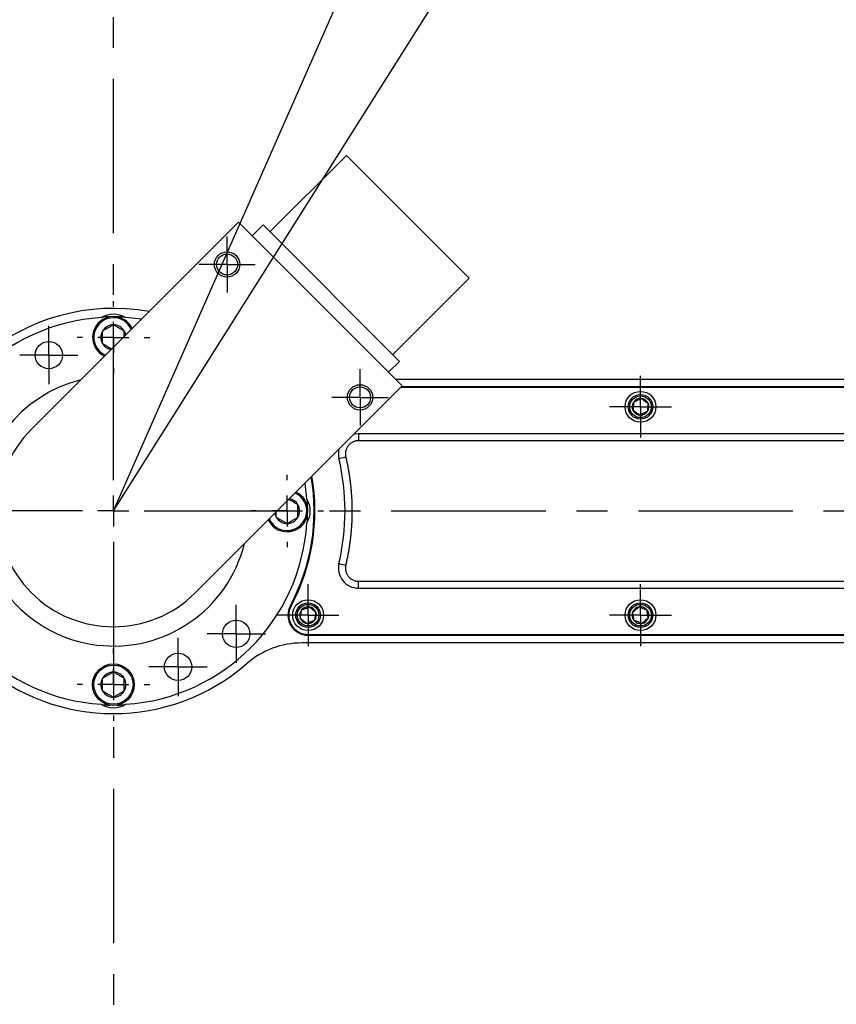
# Model space of a CAD drawing. Header units: inches. Extents: x 0.5 to 16.4, y 0.4 to 10.9.
# Tile 4 of 8: x 4.3 to 6.9, y 4.4 to 7.6. Entities that reach past the tile are written whole.
import ezdxf

# ---------------------------------------------------------------- set-up
doc = ezdxf.new("R2010")
doc.units = ezdxf.units.IN
doc.header["$MEASUREMENT"] = 0
doc.linetypes.add('CENTERX2', pattern=[0.8, 0.5, -0.1, 0.1, -0.1])
doc.layers.add('CENTER', color=151, linetype='CENTERX2')
doc.layers.add('DIMENSIONS', color=150, linetype='Continuous')
doc.styles.add('SLDTEXTSTYLE0', font='TXT', dxfattribs={"width": 0.75})
doc.dimstyles.new('SLDDIMSTYLE0', dxfattribs={"dimtxt": 0.137795, "dimasz": 0.156, "dimexe": 0, "dimexo": 0.0625, "dimgap": 0.034449, "dimtad": 0, "dimtih": 1, "dimtoh": 1, "dimdec": 4, "dimlfac": 2, "dimzin": 12, "dimdsep": 46, "dimtxsty": 'SLDTEXTSTYLE0', "dimsah": 1, "dimcen": 0.09, "dimazin": 3, "dimtfac": 1, "dimtdec": 3, "dimtofl": 0, "dimtmove": 0, "dimatfit": 3, "dimfxl": 0, "dimfrac": 2, "dimtolj": 1, "dimtzin": 12, "dimarcsym": 0})
doc.dimstyles.new('SLDDIMSTYLE1', dxfattribs={"dimtxt": 0.137795, "dimasz": 0.156, "dimexe": 0, "dimexo": 0.0625, "dimgap": 0.034449, "dimtad": 0, "dimtih": 1, "dimtoh": 1, "dimdec": 4, "dimlfac": 2, "dimzin": 4, "dimdsep": 46, "dimtxsty": 'SLDTEXTSTYLE0', "dimsah": 1, "dimcen": 0.09, "dimazin": 1, "dimtfac": 1, "dimtdec": 3, "dimtofl": 0, "dimtmove": 0, "dimatfit": 3, "dimfxl": 0, "dimfrac": 2, "dimtolj": 1, "dimtzin": 12, "dimarcsym": 0})
doc.dimstyles.new('SLDDIMSTYLE2', dxfattribs={"dimtxt": 0.137795, "dimasz": 0.156, "dimexe": 0, "dimexo": 0.0625, "dimgap": 0.034449, "dimtad": 0, "dimtih": 1, "dimtoh": 1, "dimdec": 3, "dimlfac": 2, "dimrnd": 1e-09, "dimzin": 4, "dimdsep": 46, "dimtxsty": 'SLDTEXTSTYLE0', "dimsah": 1, "dimcen": 0, "dimadec": 0, "dimazin": 1, "dimtfac": 1, "dimtdec": 3, "dimtofl": 0, "dimtmove": 0, "dimatfit": 3, "dimfxl": 0, "dimfrac": 2, "dimtolj": 1, "dimtzin": 12, "dimarcsym": 0})
doc.dimstyles.new('SLDDIMSTYLE3', dxfattribs={"dimtxt": 0.137795, "dimasz": 0.156, "dimexe": 0, "dimexo": 0.0625, "dimgap": 0.034449, "dimtad": 0, "dimtih": 1, "dimtoh": 1, "dimdec": 3, "dimlfac": 2, "dimrnd": 1e-09, "dimzin": 4, "dimdsep": 46, "dimtxsty": 'SLDTEXTSTYLE0', "dimsah": 1, "dimcen": 0, "dimadec": 0, "dimazin": 1, "dimtfac": 1, "dimtdec": 3, "dimtofl": 0, "dimtmove": 0, "dimatfit": 3, "dimfxl": 0, "dimfrac": 2, "dimtolj": 1, "dimtzin": 12, "dimarcsym": 0})
doc.dimstyles.new('SLDDIMSTYLE4', dxfattribs={"dimtxt": 0.137795, "dimasz": 0.156, "dimexe": 0, "dimexo": 0.0625, "dimgap": 0.034449, "dimtad": 0, "dimtih": 1, "dimtoh": 1, "dimdec": 3, "dimlfac": 2, "dimrnd": 1e-09, "dimzin": 4, "dimdsep": 46, "dimtxsty": 'SLDTEXTSTYLE0', "dimsah": 1, "dimcen": 0, "dimadec": 0, "dimazin": 1, "dimtfac": 1, "dimtdec": 3, "dimtofl": 0, "dimtmove": 0, "dimatfit": 3, "dimfxl": 0, "dimfrac": 2, "dimtolj": 1, "dimtzin": 12, "dimarcsym": 0})

# ---------------------------------------------------------------- blocks, each defined once
blk = doc.blocks.new('_D')
at = {"layer": 'DIMENSIONS'}
for p, q in [((4.5851, 9.1755), (4.5851, 9.9778)), ((5.9444, 9.0647), (6.1971, 9.6389))]:
    blk.add_line(p, q, dxfattribs=at)
for start, end in [(82.0521, 90), (66.25, 74.0145)]:
    blk.add_arc((4.5851, 5.9755), 3.8773, start, end, dxfattribs=at)
for points in [[(4.5851, 9.8528), (4.7406, 9.8237), (4.7416, 9.8757)], [(6.1467, 9.5245), (6.0127, 9.6084), (5.9927, 9.5604)]]:
    blk.add_solid(points, dxfattribs=at)
at = {"layer": 'DIMENSIONS', "insert": (5.1213, 9.8372), "char_height": 0.1378, "attachment_point": 1, "style": 'SLDTEXTSTYLE0'}
blk.add_mtext('23.75°', dxfattribs=at)
blk = doc.blocks.new('_D_1')
at = {"layer": 'DIMENSIONS'}
for p, q in [((5.9444, 9.0647), (6.3698, 10.0314)), ((6.3861, 8.8298), (6.9496, 9.723))]:
    blk.add_line(p, q, dxfattribs=at)
for start, end in [(57.75, 66.25), (52.9324, 57.75)]:
    blk.add_arc((4.5851, 5.9755), 4.3061, start, end, dxfattribs=at)
for points in [[(6.3194, 9.917), (6.4501, 9.8279), (6.4719, 9.8752)], [(6.8829, 9.6173), (6.763, 9.7204), (6.7361, 9.6759)]]:
    blk.add_solid(points, dxfattribs=at)
at = {"layer": 'DIMENSIONS', "char_height": 0.1378, "attachment_point": 1, "style": 'SLDTEXTSTYLE0'}
for s, insert in [('8.50°', (6.9312, 9.3703)), ('TYP', (7.4128, 9.3703))]:
    blk.add_mtext(s, dxfattribs=dict(at, insert=insert))
blk = doc.blocks.new('_D_2')
at = {"layer": 'DIMENSIONS'}
for p, q in [((6.74, 3.1543), (7.1726, 2.5879)), ((7.5265, 2.7864), (7.4846, 2.7864)), ((7.4846, 2.7864), (7.4846, 2.5676)), ((8.0865, 2.7864), (8.1285, 2.7864)), ((8.1285, 2.7864), (8.1285, 2.5676)), ((7.1726, 2.5879), (7.4226, 2.5879)), ((7.4846, 2.5676), (7.5265, 2.5676)), ((8.1285, 2.5676), (8.0865, 2.5676))]:
    blk.add_line(p, q, dxfattribs=at)
blk.add_solid([(6.74, 3.1543), (6.814, 3.0146), (6.8553, 3.0461)], dxfattribs=at)
at = {"layer": 'DIMENSIONS', "char_height": 0.1378, "attachment_point": 1, "style": 'SLDTEXTSTYLE0'}
for s, insert in [('360.68', (7.5265, 2.7452)), ('%%c', (7.4226, 2.5391)), ('14.200', (7.6304, 2.5391))]:
    blk.add_mtext(s, dxfattribs=dict(at, insert=insert))
blk = doc.blocks.new('_D_3')
at = {"layer": 'DIMENSIONS'}
for p, q in [((5.527, 3.0221), (5.8784, 1.9204)), ((6.2323, 2.1189), (6.1903, 2.1189)), ((6.1903, 2.1189), (6.1903, 1.9001)), ((6.7923, 2.1189), (6.8343, 2.1189)), ((6.8343, 2.1189), (6.8343, 1.9001)), ((5.8784, 1.9204), (6.1284, 1.9204)), ((6.1903, 1.9001), (6.2323, 1.9001)), ((6.8343, 1.9001), (6.7923, 1.9001))]:
    blk.add_line(p, q, dxfattribs=at)
blk.add_solid([(5.527, 3.0221), (5.5497, 2.8655), (5.5992, 2.8813)], dxfattribs=at)
at = {"layer": 'DIMENSIONS', "char_height": 0.1378, "attachment_point": 1, "style": 'SLDTEXTSTYLE0'}
for s, insert in [('314.96', (6.2323, 2.0778)), ('%%c', (6.1284, 1.8716)), ('12.400', (6.3362, 1.8716))]:
    blk.add_mtext(s, dxfattribs=dict(at, insert=insert))
blk = doc.blocks.new('_D_4')
at = {"layer": 'DIMENSIONS'}
for p, q in [((8.8278, 8.2266), (8.7858, 8.2266)), ((8.7858, 8.2266), (8.7858, 8.0079)), ((9.3878, 8.2266), (9.4298, 8.2266)), ((9.4298, 8.2266), (9.4298, 8.0079)), ((7.532, 7.5156), (8.4739, 8.0079)), ((8.4739, 8.0079), (8.7239, 8.0079)), ((8.7858, 8.0079), (8.8278, 8.0079)), ((9.4298, 8.0079), (9.3878, 8.0079))]:
    blk.add_line(p, q, dxfattribs=at)
blk.add_arc((4.5851, 5.9755), 3.325, 25.4395, 34.2854, dxfattribs=at)
blk.add_solid([(7.532, 7.5156), (7.6823, 7.5648), (7.6582, 7.6109)], dxfattribs=at)
at = {"layer": 'DIMENSIONS', "char_height": 0.1378, "attachment_point": 1, "style": 'SLDTEXTSTYLE0'}
for s, insert in [('337.82', (8.8278, 8.1855)), ('%%c', (8.7239, 7.9387)), ('B.C.', (9.5434, 7.9408)), ('13.300', (8.9317, 7.9387))]:
    blk.add_mtext(s, dxfattribs=dict(at, insert=insert))
blk = doc.blocks.new('SW_CENTERMARKSYMBOL_0')
at = {"layer": 'CENTER', "color": 0}
for p, q in [((0, 0.05), (0, 0.091)), ((0, 0), (0, 0.05)), ((-0.05, 0), (-0.091, 0)), ((0, 0), (-0.05, 0)), ((0, 0), (0, -0.05)), ((0, 0), (0.05, 0)), ((0.05, 0), (0.091, 0)), ((0, -0.05), (0, -0.091))]:
    blk.add_line(p, q, dxfattribs=at)
blk = doc.blocks.new('SW_CENTERMARKSYMBOL_1')
at = {"layer": 'CENTER', "color": 0}
for p, q in [((0, 0.05), (0, 0.091)), ((0, 0), (0, 0.05)), ((-0.05, 0), (-0.091, 0)), ((0, 0), (-0.05, 0)), ((0, 0), (0, -0.05)), ((0, 0), (0.05, 0)), ((0.05, 0), (0.091, 0)), ((0, -0.05), (0, -0.091))]:
    blk.add_line(p, q, dxfattribs=at)
blk = doc.blocks.new('SW_CENTERMARKSYMBOL_10')
at = {"layer": 'CENTER', "color": 0}
for p, q in [((0, 0.05), (0, 0.09)), ((0, 0), (0, 0.05)), ((-0.05, 0), (-0.09, 0)), ((0, 0), (-0.05, 0)), ((0, 0), (0, -0.05)), ((0, 0), (0.05, 0)), ((0.05, 0), (0.09, 0)), ((0, -0.05), (0, -0.09))]:
    blk.add_line(p, q, dxfattribs=at)
blk = doc.blocks.new('SW_CENTERMARKSYMBOL_12')
at = {"layer": 'CENTER', "color": 0}
for p, q in [((0, 0.05), (0, 0.09)), ((0, 0), (0, 0.05)), ((-0.05, 0), (-0.09, 0)), ((0, 0), (-0.05, 0)), ((0, 0), (0, -0.05)), ((0, 0), (0.05, 0)), ((0.05, 0), (0.09, 0)), ((0, -0.05), (0, -0.09))]:
    blk.add_line(p, q, dxfattribs=at)
blk = doc.blocks.new('SW_CENTERMARKSYMBOL_13')
at = {"layer": 'CENTER', "color": 0}
for p, q in [((0, 0.05), (0, 0.09)), ((0, 0), (0, 0.05)), ((-0.05, 0), (-0.09, 0)), ((0, 0), (-0.05, 0)), ((0, 0), (0, -0.05)), ((0, 0), (0.05, 0)), ((0.05, 0), (0.09, 0)), ((0, -0.05), (0, -0.09))]:
    blk.add_line(p, q, dxfattribs=at)
blk = doc.blocks.new('SW_CENTERMARKSYMBOL_17')
at = {"layer": 'CENTER', "color": 0}
for p, q in [((0, 0.1), (0, 0.1175)), ((0, 0), (0, 0.05)), ((-0.1, 0), (-0.1175, 0)), ((0, 0), (-0.05, 0)), ((0, 0), (0, -0.05)), ((0, 0), (0.05, 0)), ((0.1, 0), (0.1175, 0)), ((0, -0.1), (0, -0.1175))]:
    blk.add_line(p, q, dxfattribs=at)
blk = doc.blocks.new('SW_CENTERMARKSYMBOL_18')
at = {"layer": 'CENTER', "color": 0}
for p, q in [((0, 0.1), (0, 0.1175)), ((0, 0), (0, 0.05)), ((-0.1, 0), (-0.1175, 0)), ((0, 0), (-0.05, 0)), ((0, 0), (0, -0.05)), ((0, 0), (0.05, 0)), ((0.1, 0), (0.1175, 0)), ((0, -0.1), (0, -0.1175))]:
    blk.add_line(p, q, dxfattribs=at)
blk = doc.blocks.new('SW_CENTERMARKSYMBOL_20')
at = {"layer": 'CENTER', "color": 0}
for p, q in [((0, 0.1), (0, 0.1175)), ((0, 0), (0, 0.05)), ((-0.1, 0), (-0.1175, 0)), ((0, 0), (-0.05, 0)), ((0, 0), (0, -0.05)), ((0, 0), (0.05, 0)), ((0.1, 0), (0.1175, 0)), ((0, -0.1), (0, -0.1175))]:
    blk.add_line(p, q, dxfattribs=at)
blk = doc.blocks.new('SW_CENTERMARKSYMBOL_21')
at = {"layer": 'CENTER', "color": 0}
for p, q in [((0, 0.1), (0, 3.15)), ((0, 0), (0, 0.05)), ((-0.1, 0), (-3.15, 0)), ((0, 0), (-0.05, 0)), ((0, 0), (0, -0.05)), ((0, 0), (0.05, 0)), ((0.1, 0), (3.15, 0)), ((0, -0.1), (0, -3.15))]:
    blk.add_line(p, q, dxfattribs=at)
blk = doc.blocks.new('SW_CENTERMARKSYMBOL_23')
at = {"layer": 'CENTER', "color": 0}
for p, q in [((0, 0.05), (0, 0.1)), ((0, 0), (0, 0.05)), ((-0.05, 0), (-0.1, 0)), ((0, 0), (-0.05, 0)), ((0, 0), (0, -0.05)), ((0, 0), (0.05, 0)), ((0.05, 0), (0.1, 0)), ((0, -0.05), (0, -0.1))]:
    blk.add_line(p, q, dxfattribs=at)
blk = doc.blocks.new('SW_CENTERMARKSYMBOL_24')
at = {"layer": 'CENTER', "color": 0}
for p, q in [((0, 0.05), (0, 0.1)), ((0, 0), (0, 0.05)), ((-0.05, 0), (-0.1, 0)), ((0, 0), (-0.05, 0)), ((0, 0), (0, -0.05)), ((0, 0), (0.05, 0)), ((0.05, 0), (0.1, 0)), ((0, -0.05), (0, -0.1))]:
    blk.add_line(p, q, dxfattribs=at)
blk = doc.blocks.new('SW_CENTERMARKSYMBOL_25')
at = {"layer": 'CENTER', "color": 0}
for p, q in [((0, 0.05), (0, 0.1)), ((0, 0), (0, 0.05)), ((-0.05, 0), (-0.1, 0)), ((0, 0), (-0.05, 0)), ((0, 0), (0, -0.05)), ((0, 0), (0.05, 0)), ((0.05, 0), (0.1, 0)), ((0, -0.05), (0, -0.1))]:
    blk.add_line(p, q, dxfattribs=at)
blk = doc.blocks.new('SW_CENTERMARKSYMBOL_31')
at = {"layer": 'CENTER', "color": 0}
for p, q in [((0, 0.05), (0, 0.09425)), ((0, 0), (0, 0.05)), ((-0.05, 0), (-0.09425, 0)), ((0, 0), (-0.05, 0)), ((0, 0), (0, -0.05)), ((0, 0), (0.05, 0)), ((0.05, 0), (0.09425, 0)), ((0, -0.05), (0, -0.09425))]:
    blk.add_line(p, q, dxfattribs=at)
blk = doc.blocks.new('SW_CENTERMARKSYMBOL_32')
at = {"layer": 'CENTER', "color": 0}
for p, q in [((0, 0.05), (0, 0.09425)), ((0, 0), (0, 0.05)), ((-0.05, 0), (-0.09425, 0)), ((0, 0), (-0.05, 0)), ((0, 0), (0, -0.05)), ((0, 0), (0.05, 0)), ((0.05, 0), (0.09425, 0)), ((0, -0.05), (0, -0.09425))]:
    blk.add_line(p, q, dxfattribs=at)
blk = doc.blocks.new('SW_CENTERMARKSYMBOL_34')
at = {"layer": 'CENTER', "color": 0}
for p, q in [((0, 0.05), (0, 0.09425)), ((0, 0), (0, 0.05)), ((-0.05, 0), (-0.09425, 0)), ((0, 0), (-0.05, 0)), ((0, 0), (0, -0.05)), ((0, 0), (0.05, 0)), ((0.05, 0), (0.09425, 0)), ((0, -0.05), (0, -0.09425))]:
    blk.add_line(p, q, dxfattribs=at)
blk = doc.blocks.new('SW_CENTERMARKSYMBOL_43')
at = {"layer": 'CENTER', "color": 0}
for p, q in [((-1.3391, -2.9434), (-1.3391, 0.3224)), ((-1.3391, -3.0434), (-1.3391, -2.9934)), ((-1.4391, -3.0434), (-4.705, -3.0434)), ((-1.3391, -3.0434), (-1.3891, -3.0434)), ((-1.3391, -3.0434), (-1.3391, -3.0934)), ((-1.3391, -3.0434), (-1.2891, -3.0434)), ((-1.2391, -3.0434), (2.0267, -3.0434)), ((-1.3391, -3.1434), (-1.3391, -6.4093))]:
    blk.add_line(p, q, dxfattribs=at)

msp = doc.modelspace()

# ---------------------------------------------------------------- linework, layer by layer
at = {"color": 1, "linetype": 'Continuous', "lineweight": 25}
for p, q in [((5.339445, 7.127568), (5.091957, 6.88008)), ((5.737192, 6.72982), (5.339445, 7.127568)), ((4.990311, 6.911016), (4.319973, 6.240679)), ((5.520641, 6.380686), (4.990311, 6.911016)), ((5.034505, 6.866822), (5.06986, 6.902177)), ((5.06986, 6.902177), (5.511802, 6.460236)), ((5.489705, 6.482333), (5.737192, 6.72982)), ((4.675734, 6.59644), (4.624638, 6.601769)), ((5.476447, 6.42488), (5.511802, 6.460236)), ((4.850303, 5.710349), (5.520641, 6.380686)), ((5.498313, 6.403014), (8.04872, 6.403014)), ((8.026115, 6.375514), (5.515469, 6.375514)), ((8.026127, 6.378014), (5.517969, 6.378014)), ((7.937526, 6.225514), (5.378852, 6.225514)), ((5.378852, 6.225514), (5.378852, 6.203014)), ((7.937526, 6.203014), (5.378852, 6.203014)), ((5.315549, 6.145759), (5.337461, 6.150867)), ((5.211394, 6.015014), (5.206064, 6.066109)), ((5.112482, 5.955216), (5.112482, 5.972528)), ((5.315549, 5.805268), (5.337461, 5.800161)), ((5.378852, 5.725514), (5.378852, 5.748014)), ((5.378852, 5.748014), (7.937526, 5.748014)), ((5.378852, 5.725514), (7.937526, 5.725514)), ((5.215459, 5.575514), (8.026115, 5.575514)), ((5.215471, 5.573014), (8.026127, 5.573014)), ((8.04872, 5.548014), (5.196465, 5.548014))]:
    msp.add_line(p, q, dxfattribs=at)
at = {"color": 1, "linetype": 'Continuous', "lineweight": 25, "flags": 128}
msp.add_lwpolyline([(5.378852, 6.225514), (5.364352, 6.223876), (5.363671, 6.223716)], dxfattribs=at)
at = {"color": 1, "linetype": 'Continuous', "lineweight": 25}
for centre, radius in [((4.585138, 5.975514), 3.55), ((4.953187, 6.774191), 0.041), ((4.953187, 6.774191), 0.034), ((4.375906, 6.480645), 0.04425), ((5.383816, 6.343563), 0.041), ((5.383816, 6.343563), 0.034), ((6.292127, 6.313014), 0.05), ((6.291971, 6.313014), 0.04), ((6.291971, 6.313014), 0.035), ((5.215627, 5.638014), 0.05), ((5.215471, 5.638014), 0.04), ((6.292127, 5.638014), 0.05), ((6.291971, 5.638014), 0.04), ((5.215471, 5.638014), 0.035), ((6.291971, 5.638014), 0.035), ((4.982886, 5.577766), 0.04425), ((4.794371, 5.470383), 0.04425), ((4.585138, 5.413014), 0.0675), ((4.585138, 5.413014), 0.06345)]:
    msp.add_circle(centre, radius, dxfattribs=at)
for centre, radius, start, end in [((4.585138, 5.975514), 3.475, 11.831605, 168.168395), ((4.585138, 5.975514), 3.175, 12.962805, 167.037195), ((4.585138, 5.975514), 3.1, 8.856783, 171.143217), ((4.585138, 5.975514), 0.65625, 79.849905, 131.03031), ((4.585138, 6.538014), 0.0675, 90, 244.694261), ((4.585138, 6.538014), 0.075, 58.219727, 121.780273), ((4.585138, 5.975514), 0.628937, 91.086158, 93.35285), ((4.585138, 6.538014), 0.0675, 25.305739, 90), ((4.585138, 5.975514), 0.628937, 86.64715, 88.913842), ((4.585138, 5.975514), 0.6275, 93.609029, 176.390971), ((4.585138, 6.538014), 0.06345, 90, 246.00882), ((4.585138, 6.538014), 0.040595, 90, 150), ((4.585138, 6.538014), 0.06345, 23.99118, 90), ((4.585138, 6.538014), 0.040595, 30, 90), ((4.585138, 6.538014), 0.040595, 150, 210), ((4.585138, 6.538014), 0.040595, 10.919671, 30), ((4.585138, 6.538014), 0.040595, 210, 259.080329), ((4.585138, 5.975514), 0.4375, 103.997281, 180), ((6.291971, 6.313014), 0.027063, 145.698647, 205.698647), ((6.291971, 6.313014), 0.027063, 85.698647, 145.698647), ((6.291971, 6.313014), 0.027063, 25.698647, 85.698647), ((6.291971, 6.313014), 0.027063, 325.698647, 25.698647), ((6.291971, 6.313014), 0.027063, 205.698647, 265.698647), ((6.291971, 6.313014), 0.027063, 265.698647, 325.698647), ((4.585138, 5.975514), 0.375, 135, 315), ((5.378852, 6.160514), 0.065, 166.493386, 193.120152), ((4.585127, 5.975514), 0.75, 346.879848, 13.120152), ((4.585138, 5.975514), 0.65, 331.833983, 9.765582), ((4.585127, 5.975514), 0.6525, 331.833983, 9.919596), ((5.147638, 5.975514), 0.06345, 203.99118, 66.00882), ((5.147638, 5.975514), 0.0675, 0, 64.694261), ((5.147638, 5.975514), 0.040595, 30, 79.080329), ((5.147638, 5.975514), 0.075, 328.219727, 31.780273), ((4.585138, 5.975514), 0.628937, 1.086158, 3.35285), ((4.585138, 5.975514), 0.4375, 180, 346.002719), ((5.147638, 5.975514), 0.0675, 205.305739, 0), ((5.147638, 5.975514), 0.040595, 190.919671, 210), ((5.147638, 5.975514), 0.040595, 330, 30), ((4.585138, 5.975514), 0.6275, 183.609029, 266.390971), ((4.585138, 5.975514), 0.6275, 273.609029, 356.390971), ((5.147638, 5.975514), 0.040595, 210, 270), ((5.147638, 5.975514), 0.040595, 270, 330), ((4.585138, 5.975514), 0.628937, 356.64715, 358.913842), ((5.378852, 5.790514), 0.065, 166.879848, 270), ((5.215471, 5.638014), 0.065, 151.833983, 270), ((5.215459, 5.638014), 0.0625, 151.833983, 270), ((5.215471, 5.638014), 0.027063, 141.710494, 201.710494), ((5.215471, 5.638014), 0.027063, 81.710494, 141.710494), ((5.215471, 5.638014), 0.027063, 21.710494, 81.710494), ((5.215471, 5.638014), 0.027063, 321.710494, 21.710494), ((6.291971, 5.638014), 0.027063, 160.118763, 220.118763), ((6.291971, 5.638014), 0.027063, 100.118763, 160.118763), ((6.291971, 5.638014), 0.027063, 40.118763, 100.118763), ((6.291971, 5.638014), 0.027063, 340.118763, 40.118763), ((5.215471, 5.638014), 0.027063, 201.710494, 261.710494), ((5.215471, 5.638014), 0.027063, 261.710494, 321.710494), ((6.291971, 5.638014), 0.027063, 220.118763, 280.118763), ((6.291971, 5.638014), 0.027063, 280.118763, 340.118763), ((5.196465, 5.273014), 0.275, 90, 131.03031), ((4.585138, 5.975514), 3.1, 188.856783, 270), ((4.585138, 5.975514), 3.1, 270, 351.143217), ((4.585138, 5.975514), 0.65625, 228.96969, 311.03031), ((4.585138, 5.413014), 0.040595, 150, 210), ((4.585138, 5.413014), 0.040595, 90, 150), ((4.585138, 5.413014), 0.040595, 30, 90), ((4.585138, 5.413014), 0.040595, 330, 30), ((4.585138, 5.413014), 0.040595, 210, 270), ((4.585138, 5.413014), 0.040595, 270, 330), ((4.585138, 5.413014), 0.075, 238.219727, 301.780273), ((4.585138, 5.975514), 0.628937, 266.64715, 268.913842), ((4.585138, 5.975514), 0.628937, 271.086158, 273.35285), ((4.585138, 5.975514), 3.475, 191.831605, 348.168395), ((4.585138, 5.975514), 3.175, 192.962805, 347.037195)]:
    msp.add_arc(centre, radius, start, end, dxfattribs=at)
for points, knots in [([(4.585138, 6.578609), (4.582392, 6.577023), (4.579583, 6.575401), (4.575219, 6.572882), (4.573739, 6.572027), (4.570716, 6.570282), (4.56916, 6.569383), (4.564556, 6.566726), (4.561539, 6.564984), (4.55559, 6.561549), (4.552745, 6.559907), (4.549982, 6.558311)], [0, 0, 0, 0, 0.25, 0.25, 0.375, 0.375, 0.5, 0.5, 0.75, 0.75, 1, 1, 1, 1]), ([(4.620295, 6.558311), (4.617548, 6.559897), (4.614739, 6.561519), (4.610375, 6.564038), (4.608895, 6.564893), (4.605872, 6.566638), (4.604316, 6.567537), (4.599712, 6.570195), (4.596696, 6.571936), (4.590746, 6.575371), (4.587901, 6.577014), (4.585138, 6.578609)], [0, 0, 0, 0, 0.25, 0.25, 0.375, 0.375, 0.5, 0.5, 0.75, 0.75, 1, 1, 1, 1]), ([(4.549982, 6.517716), (4.549982, 6.520885), (4.549982, 6.524125), (4.549982, 6.530837), (4.549982, 6.534354), (4.549982, 6.545087), (4.549982, 6.551935), (4.549982, 6.558311)], [0, 0, 0, 0, 0.25, 0.25, 0.5, 0.5, 1, 1, 1, 1]), ([(4.620295, 6.541), (4.620295, 6.543556), (4.620295, 6.549637), (4.620295, 6.555128), (4.620295, 6.558311)], [0, 0, 0, 0, 0.42037372, 1, 1, 1, 1]), ([(4.549982, 6.517716), (4.555001, 6.514819), (4.563589, 6.509861), (4.574251, 6.503705), (4.578774, 6.501093), (4.579797, 6.500503)], [0, 0, 0, 0, 0.52112081, 0.89165872, 1, 1, 1, 1]), ([(6.269614, 6.328265), (6.269455, 6.326157), (6.269293, 6.324001), (6.268957, 6.319534), (6.26878, 6.317177), (6.268249, 6.31011), (6.267903, 6.30552), (6.267584, 6.301278)], [0, 0, 0, 0, 0.25, 0.25, 0.5, 0.5, 1, 1, 1, 1]), ([(6.269614, 6.328265), (6.271519, 6.329182), (6.273468, 6.33012), (6.277504, 6.332062), (6.279634, 6.333087), (6.28602, 6.33616), (6.290167, 6.338156), (6.294, 6.340001)], [0, 0, 0, 0, 0.25, 0.25, 0.5, 0.5, 1, 1, 1, 1]), ([(6.294, 6.340001), (6.295746, 6.33881), (6.29753, 6.337593), (6.301227, 6.335071), (6.303163, 6.33375), (6.309074, 6.329718), (6.312846, 6.327145), (6.316357, 6.32475)], [0, 0, 0, 0, 0.25, 0.25, 0.5, 0.5, 1, 1, 1, 1]), ([(6.316357, 6.32475), (6.316198, 6.322641), (6.316036, 6.320485), (6.3157, 6.316018), (6.315523, 6.313662), (6.314991, 6.306594), (6.314646, 6.302004), (6.314327, 6.297762)], [0, 0, 0, 0, 0.25, 0.25, 0.5, 0.5, 1, 1, 1, 1]), ([(6.289941, 6.286027), (6.288194, 6.287218), (6.286408, 6.288437), (6.282708, 6.290961), (6.280755, 6.292293), (6.2749, 6.296287), (6.271098, 6.298881), (6.267584, 6.301278)], [0, 0, 0, 0, 0.25, 0.25, 0.5, 0.5, 1, 1, 1, 1]), ([(6.314327, 6.297762), (6.312422, 6.296846), (6.310474, 6.295908), (6.306437, 6.293966), (6.304308, 6.292941), (6.297921, 6.289867), (6.293774, 6.287871), (6.289941, 6.286027)], [0, 0, 0, 0, 0.25, 0.25, 0.5, 0.5, 1, 1, 1, 1]), ([(5.378852, 6.203014), (5.377931, 6.202997), (5.3761, 6.202964), (5.373374, 6.202694), (5.370687, 6.202264), (5.368041, 6.201658), (5.365435, 6.20088), (5.362869, 6.199928), (5.358291, 6.197892), (5.352054, 6.193999), (5.345295, 6.187154), (5.340159, 6.179015), (5.337564, 6.171408), (5.336502, 6.16512), (5.336254, 6.160351), (5.33652, 6.155572), (5.337146, 6.152442), (5.337461, 6.150867)], [0, 0, 0, 0, 0.0361428, 0.0719073, 0.10744046, 0.14289216, 0.17841326, 0.21415379, 0.250261, 0.37508185, 0.50004207, 0.62486299, 0.74982327, 0.81269156, 0.87480693, 0.93697515, 1, 1, 1, 1]), ([(5.337461, 6.150867), (5.338401, 6.146746), (5.34028, 6.138511), (5.342841, 6.126112), (5.345211, 6.113692), (5.347371, 6.101248), (5.349326, 6.08878), (5.351075, 6.076289), (5.352618, 6.063774), (5.353956, 6.051235), (5.355088, 6.038673), (5.356014, 6.026087), (5.356735, 6.013477), (5.357247, 6.000844), (5.357567, 5.988187), (5.357607, 5.97974), (5.357627, 5.975514)], [0, 0, 0, 0, 0.07167767, 0.14324053, 0.2147076, 0.28609792, 0.35743064, 0.42872493, 0.5, 0.57127507, 0.64256936, 0.71390208, 0.7852924, 0.85675947, 0.92832233, 1, 1, 1, 1]), ([(5.182795, 5.995811), (5.177776, 5.998709), (5.169188, 6.003667), (5.158526, 6.009823), (5.154003, 6.012434), (5.15298, 6.013025)], [0, 0, 0, 0, 0.52112081, 0.89165872, 1, 1, 1, 1]), ([(5.182795, 5.955216), (5.182795, 5.958388), (5.182795, 5.961632), (5.182795, 5.966671), (5.182795, 5.96838), (5.182795, 5.97187), (5.182795, 5.973667), (5.182795, 5.978983), (5.182795, 5.982466), (5.182795, 5.989336), (5.182795, 5.992621), (5.182795, 5.995811)], [0, 0, 0, 0, 0.25, 0.25, 0.375, 0.375, 0.5, 0.5, 0.75, 0.75, 1, 1, 1, 1]), ([(5.357627, 5.975514), (5.357607, 5.971287), (5.357567, 5.962841), (5.357247, 5.950184), (5.356735, 5.937551), (5.356014, 5.924941), (5.355088, 5.912355), (5.353956, 5.899793), (5.352618, 5.887254), (5.351075, 5.874739), (5.349326, 5.862247), (5.347371, 5.84978), (5.345211, 5.837336), (5.342841, 5.824916), (5.34028, 5.812517), (5.338401, 5.804282), (5.337461, 5.800161)], [0, 0, 0, 0, 0.07167767, 0.14324053, 0.2147076, 0.28609792, 0.35743064, 0.42872493, 0.5, 0.57127507, 0.64256936, 0.71390208, 0.7852924, 0.85675947, 0.92832233, 1, 1, 1, 1]), ([(5.112482, 5.955216), (5.115229, 5.95363), (5.118038, 5.952009), (5.122402, 5.949489), (5.123882, 5.948635), (5.126904, 5.94689), (5.128461, 5.945991), (5.133065, 5.943333), (5.136081, 5.941591), (5.14203, 5.938157), (5.144875, 5.936514), (5.147638, 5.934919)], [0, 0, 0, 0, 0.25, 0.25, 0.375, 0.375, 0.5, 0.5, 0.75, 0.75, 1, 1, 1, 1]), ([(5.147638, 5.934919), (5.150385, 5.936505), (5.153194, 5.938126), (5.157558, 5.940646), (5.159038, 5.9415), (5.162061, 5.943246), (5.163617, 5.944144), (5.168221, 5.946802), (5.171238, 5.948544), (5.177187, 5.951979), (5.180032, 5.953621), (5.182795, 5.955216)], [0, 0, 0, 0, 0.25, 0.25, 0.375, 0.375, 0.5, 0.5, 0.75, 0.75, 1, 1, 1, 1]), ([(5.337461, 5.800161), (5.337269, 5.799261), (5.336886, 5.797469), (5.336529, 5.794753), (5.336338, 5.792039), (5.336328, 5.789325), (5.336494, 5.78661), (5.336839, 5.783895), (5.337783, 5.778974), (5.340158, 5.772016), (5.34529, 5.76388), (5.352051, 5.75703), (5.35887, 5.752776), (5.364753, 5.750315), (5.369341, 5.748991), (5.374056, 5.748165), (5.377246, 5.748064), (5.378852, 5.748014)], [0, 0, 0, 0, 0.0361428, 0.0719073, 0.10744046, 0.14289216, 0.17841326, 0.21415379, 0.250261, 0.37508185, 0.50004207, 0.62486299, 0.74982327, 0.81269156, 0.87480693, 0.93697515, 1, 1, 1, 1]), ([(5.190327, 5.628003), (5.190632, 5.630095), (5.190944, 5.632235), (5.191589, 5.636667), (5.19193, 5.639006), (5.192952, 5.646019), (5.193616, 5.650574), (5.194229, 5.654783)], [0, 0, 0, 0, 0.25, 0.25, 0.5, 0.5, 1, 1, 1, 1]), ([(5.194229, 5.654783), (5.196192, 5.655565), (5.198199, 5.656364), (5.202356, 5.658019), (5.204534, 5.658886), (5.211181, 5.661533), (5.215423, 5.663222), (5.219373, 5.664794)], [0, 0, 0, 0, 0.25, 0.25, 0.5, 0.5, 1, 1, 1, 1]), ([(5.219373, 5.664794), (5.221032, 5.663484), (5.222729, 5.662144), (5.226245, 5.659369), (5.2281, 5.657905), (5.233663, 5.653513), (5.237275, 5.650661), (5.240614, 5.648025)], [0, 0, 0, 0, 0.25, 0.25, 0.5, 0.5, 1, 1, 1, 1]), ([(5.240614, 5.648025), (5.240309, 5.645933), (5.239998, 5.643793), (5.239352, 5.639361), (5.239011, 5.637022), (5.237989, 5.630008), (5.237326, 5.625454), (5.236712, 5.621244)], [0, 0, 0, 0, 0.25, 0.25, 0.5, 0.5, 1, 1, 1, 1]), ([(6.26652, 5.647217), (6.268137, 5.64858), (6.269791, 5.649973), (6.273216, 5.652859), (6.275023, 5.654382), (6.280443, 5.658949), (6.283963, 5.661915), (6.287216, 5.664656)], [0, 0, 0, 0, 0.25, 0.25, 0.5, 0.5, 1, 1, 1, 1]), ([(6.271275, 5.620575), (6.270904, 5.622657), (6.270524, 5.624785), (6.269737, 5.629195), (6.269322, 5.631521), (6.268076, 5.638499), (6.267268, 5.64303), (6.26652, 5.647217)], [0, 0, 0, 0, 0.25, 0.25, 0.5, 0.5, 1, 1, 1, 1]), ([(6.287216, 5.664656), (6.289204, 5.663937), (6.291238, 5.663202), (6.29545, 5.661679), (6.297673, 5.660875), (6.304338, 5.658465), (6.308666, 5.656899), (6.312666, 5.655453)], [0, 0, 0, 0, 0.25, 0.25, 0.5, 0.5, 1, 1, 1, 1]), ([(6.317421, 5.62881), (6.317049, 5.630892), (6.31667, 5.633021), (6.315883, 5.63743), (6.315467, 5.639757), (6.314222, 5.646734), (6.313414, 5.651265), (6.312666, 5.655453)], [0, 0, 0, 0, 0.25, 0.25, 0.5, 0.5, 1, 1, 1, 1]), ([(5.190327, 5.628003), (5.191987, 5.626692), (5.193684, 5.625353), (5.1972, 5.622577), (5.199055, 5.621113), (5.204618, 5.616721), (5.20823, 5.613869), (5.211569, 5.611233)], [0, 0, 0, 0, 0.25, 0.25, 0.5, 0.5, 1, 1, 1, 1]), ([(5.236712, 5.621244), (5.234748, 5.620462), (5.232739, 5.619662), (5.228578, 5.618006), (5.226382, 5.617131), (5.219797, 5.614509), (5.215521, 5.612807), (5.211569, 5.611233)], [0, 0, 0, 0, 0.25, 0.25, 0.5, 0.5, 1, 1, 1, 1]), ([(6.296725, 5.611372), (6.294739, 5.61209), (6.292707, 5.612825), (6.288499, 5.614346), (6.286294, 5.615144), (6.279566, 5.617577), (6.275272, 5.619129), (6.271275, 5.620575)], [0, 0, 0, 0, 0.25, 0.25, 0.5, 0.5, 1, 1, 1, 1]), ([(6.317421, 5.62881), (6.315804, 5.627448), (6.314151, 5.626055), (6.310725, 5.623168), (6.308918, 5.621645), (6.303498, 5.617078), (6.299978, 5.614113), (6.296725, 5.611372)], [0, 0, 0, 0, 0.25, 0.25, 0.5, 0.5, 1, 1, 1, 1]), ([(4.585138, 5.453609), (4.582392, 5.452023), (4.579583, 5.450401), (4.575219, 5.447882), (4.573739, 5.447027), (4.570716, 5.445282), (4.56916, 5.444383), (4.564556, 5.441726), (4.561539, 5.439984), (4.55559, 5.436549), (4.552745, 5.434907), (4.549982, 5.433311)], [0, 0, 0, 0, 0.25, 0.25, 0.375, 0.375, 0.5, 0.5, 0.75, 0.75, 1, 1, 1, 1]), ([(4.549982, 5.392716), (4.549982, 5.395885), (4.549982, 5.399125), (4.549982, 5.405837), (4.549982, 5.409354), (4.549982, 5.420087), (4.549982, 5.426935), (4.549982, 5.433311)], [0, 0, 0, 0, 0.25, 0.25, 0.5, 0.5, 1, 1, 1, 1]), ([(4.620295, 5.433311), (4.617548, 5.434897), (4.614739, 5.436519), (4.610375, 5.439038), (4.608895, 5.439893), (4.605872, 5.441638), (4.604316, 5.442537), (4.599712, 5.445195), (4.596696, 5.446936), (4.590746, 5.450371), (4.587901, 5.452014), (4.585138, 5.453609)], [0, 0, 0, 0, 0.25, 0.25, 0.375, 0.375, 0.5, 0.5, 0.75, 0.75, 1, 1, 1, 1]), ([(4.620295, 5.392716), (4.620295, 5.395888), (4.620295, 5.399132), (4.620295, 5.404171), (4.620295, 5.40588), (4.620295, 5.40937), (4.620295, 5.411167), (4.620295, 5.416483), (4.620295, 5.419966), (4.620295, 5.426836), (4.620295, 5.430121), (4.620295, 5.433311)], [0, 0, 0, 0, 0.25, 0.25, 0.375, 0.375, 0.5, 0.5, 0.75, 0.75, 1, 1, 1, 1]), ([(4.549982, 5.392716), (4.552729, 5.39113), (4.555538, 5.389509), (4.559902, 5.386989), (4.561382, 5.386135), (4.564404, 5.38439), (4.565961, 5.383491), (4.570565, 5.380833), (4.573581, 5.379091), (4.57953, 5.375657), (4.582375, 5.374014), (4.585138, 5.372419)], [0, 0, 0, 0, 0.25, 0.25, 0.375, 0.375, 0.5, 0.5, 0.75, 0.75, 1, 1, 1, 1]), ([(4.585138, 5.372419), (4.587885, 5.374005), (4.590694, 5.375626), (4.595058, 5.378146), (4.596538, 5.379), (4.599561, 5.380746), (4.601117, 5.381644), (4.605721, 5.384302), (4.608738, 5.386044), (4.614687, 5.389479), (4.617532, 5.391121), (4.620295, 5.392716)], [0, 0, 0, 0, 0.25, 0.25, 0.375, 0.375, 0.5, 0.5, 0.75, 0.75, 1, 1, 1, 1])]:
    msp.add_open_spline(points, degree=3, knots=knots, dxfattribs=at)
at = {"layer": 'DIMENSIONS'}
for q in [(5.924271, 9.018925), (6.359407, 8.787559)]:
    msp.add_line((4.585138, 5.975514), q, dxfattribs=at)

# ---------------------------------------------------------------- block references
at = {"layer": 'CENTER'}
for name, p in [('SW_CENTERMARKSYMBOL_43', (5.924271, 9.018925)), ('SW_CENTERMARKSYMBOL_21', (4.585138, 5.975514)), ('SW_CENTERMARKSYMBOL_0', (4.953187, 6.774191)), ('SW_CENTERMARKSYMBOL_20', (4.585138, 6.538014)), ('SW_CENTERMARKSYMBOL_32', (4.375906, 6.480645)), ('SW_CENTERMARKSYMBOL_1', (5.383816, 6.343563)), ('SW_CENTERMARKSYMBOL_24', (6.292127, 6.313014)), ('SW_CENTERMARKSYMBOL_12', (6.291971, 6.313014)), ('SW_CENTERMARKSYMBOL_17', (5.147638, 5.975514)), ('SW_CENTERMARKSYMBOL_23', (5.215627, 5.638014)), ('SW_CENTERMARKSYMBOL_10', (5.215471, 5.638014)), ('SW_CENTERMARKSYMBOL_25', (6.292127, 5.638014)), ('SW_CENTERMARKSYMBOL_13', (6.291971, 5.638014)), ('SW_CENTERMARKSYMBOL_31', (4.982886, 5.577766)), ('SW_CENTERMARKSYMBOL_34', (4.794371, 5.470383)), ('SW_CENTERMARKSYMBOL_18', (4.585138, 5.413014))]:
    msp.add_blockref(name, p, dxfattribs=at)

# ---------------------------------------------------------------- dimensions: what is measured, and where the dimension line sits
at = {"layer": 'DIMENSIONS'}
dim = msp.add_angular_dim_2l(base=(6.606738, 9.77759), line1=((6.359407, 8.787559), (4.585138, 5.975514)), line2=((5.924271, 9.018925), (4.585138, 5.975514)), text='<> TYP', dimstyle='SLDDIMSTYLE1', dxfattribs=at)
dim.commit()
dim.dimension.update_dxf_attribs({"geometry": '_D_1', "text_midpoint": (7.319458, 9.302096), "dimtype": 162})
dim = msp.add_angular_dim_2l(base=(5.902844, 9.62205), line1=((4.585138, 5.975514), (5.924271, 9.018925)), line2=((4.585138, 9.125514), (4.585138, 2.825514)), dimstyle='SLDDIMSTYLE0', dxfattribs=at)
dim.commit()
dim.dimension.update_dxf_attribs({"geometry": '_D', "text_midpoint": (5.387095, 9.768987), "dimtype": 162})
for p1, p2, dimstyle, picture, middle in [((3.643233, 8.928955), (5.527043, 3.022073), 'SLDDIMSTYLE3', '_D_3', (6.512275, 1.920432)), ((2.430284, 8.796702), (6.739993, 3.154326), 'SLDDIMSTYLE2', '_D_2', (7.806535, 2.587898))]:
    dim = msp.add_diameter_dim_2p(p1=p1, p2=p2, dimstyle=dimstyle, dxfattribs=at)
    dim.commit()
    dim.dimension.update_dxf_attribs({"geometry": picture, "text_midpoint": middle, "dimtype": 163})
dim = msp.add_diameter_dim_2p(p1=(1.638309, 4.435442), p2=(7.531968, 7.515586), text='<> B.C.', dimstyle='SLDDIMSTYLE4', dxfattribs=at)
dim.commit()
dim.dimension.update_dxf_attribs({"geometry": '_D_4', "text_midpoint": (9.311522, 8.007857), "dimtype": 163})

doc.saveas('drawing.dxf')
